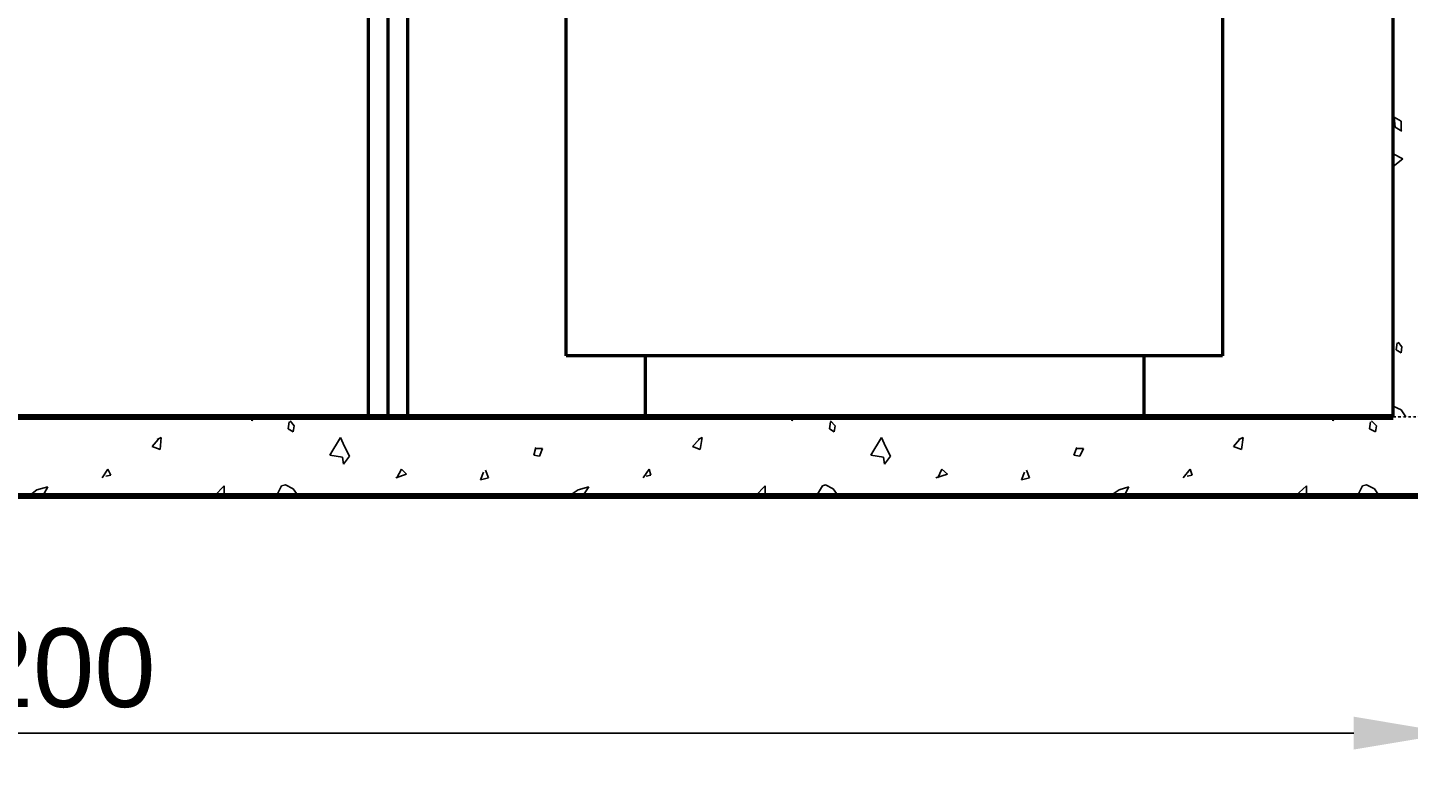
# Model space of a CAD drawing. Header units: millimetres. Extents: x 361 to 67326, y 666 to 56869.
# Tile 9 of 129: x 20045 to 23548, y 13044 to 14959. Entities that reach past the tile are written whole.
import ezdxf

# ---------------------------------------------------------------- set-up
doc = ezdxf.new("R2010")
doc.units = ezdxf.units.MM
doc.linetypes.add('DASHDOT', pattern=[25.4, 12.7, -6.35, 0, -6.35])
for name, color, linetype in [('maat', 1, 'Continuous'), ('stramien', 1, 'DASHDOT'), ('vanarris', 253, 'Continuous')]:
    doc.layers.add(name, color=color, linetype=linetype)
doc.styles.get("Standard").update_dxf_attribs({"font": 'arial.ttf'})
doc.dimstyles.new('Annotative', dxfattribs={"dimscale": 0, "dimtxt": 2, "dimasz": 2.5, "dimexe": 1.25, "dimexo": 0.625, "dimtad": 1, "dimdec": 0, "dimtxsty": 'Standard', "dimcen": 2.5, "dimadec": 0, "dimazin": 0, "dimtfac": 1, "dimtdec": 0, "dimtmove": 0, "dimatfit": 3, "dimfxl": 1, "dimarcsym": 0})

# ---------------------------------------------------------------- blocks, each defined once
blk = doc.blocks.new('*D418')
at = {"layer": 'Defpoints', "color": 0, "transparency": 16777216}
for p in [(16458.9, 13971.2), (23658.9, 13971.2), (23658.9, 13168.9)]:
    blk.add_point(p, dxfattribs=at)
at = {"layer": 'maat', "color": 0, "lineweight": -2, "transparency": 16777216}
for p, q in [((16458.9, 13908.7), (16458.9, 13043.9)), ((23658.9, 13908.7), (23658.9, 13043.9)), ((16708.9, 13168.9), (23408.9, 13168.9))]:
    blk.add_line(p, q, dxfattribs=at)
at = {"layer": 'maat', "color": 0, "transparency": 16777216}
for points in [[(16708.9, 13210.6), (16708.9, 13127.3), (16458.9, 13168.9)], [(23408.9, 13210.6), (23408.9, 13127.3), (23658.9, 13168.9)]]:
    blk.add_solid(points, dxfattribs=at)
at = {"layer": 'maat', "color": 0, "transparency": 16777216, "insert": (20058.9, 13333.6), "char_height": 200, "attachment_point": 5}
blk.add_mtext('7200', dxfattribs=at)

msp = doc.modelspace()

# ---------------------------------------------------------------- linework, layer by layer
at = {"layer": 'stramien', "color": 1, "ltscale": 0.5}
msp.add_lwpolyline([(1736.5, 13971.2), (67326.2, 13971.2)], dxfattribs=at)
at = {"layer": 'vanarris', "lineweight": 50}
for p, q in [((20908.9, 16846.2), (20908.9, 13971.2)), ((21008.9, 16846.2), (21008.9, 13971.2)), ((23508.9, 13971.2), (23508.9, 16846.2)), ((21411.4, 14126.2), (21411.4, 16648.7)), ((23076.4, 16648.7), (23076.4, 14126.2)), ((20958.9, 16071.2), (20958.9, 13971.2)), ((23076.4, 14126.2), (21411.4, 14126.2)), ((21611.4, 14126.2), (21611.4, 13971.2)), ((22876.4, 14126.2), (22876.4, 13971.2))]:
    msp.add_line(p, q, dxfattribs=at)
at = {"layer": 'vanarris', "lineweight": 25}
for p, q in [((23513.9, 14706.2), (23511.4, 14731.2)), ((23511.4, 14731.2), (23528.9, 14721.2)), ((23528.9, 14721.2), (23528.9, 14696.2)), ((23531.4, 14696.2), (23513.9, 14706.2)), ((23508.9, 14638.7), (23533.9, 14626.2)), ((23533.9, 14626.2), (23508.9, 14606.2)), ((23518.9, 14158.7), (23516.4, 14141.2)), ((23531.4, 14148.7), (23521.4, 14161.2)), ((23516.4, 14141.2), (23528.9, 14133.7)), ((23528.9, 14133.7), (23531.4, 14148.7)), ((23508.9, 13998.7), (23528.9, 13988.7)), ((23528.9, 13988.7), (23541.4, 13971.2)), ((20613.9, 13971.2), (20613.9, 13961.2)), ((20613.9, 13961.2), (20621.4, 13971.2)), ((20708.9, 13958.7), (20706.4, 13941.2)), ((20706.4, 13941.2), (20718.9, 13933.7)), ((20721.4, 13948.7), (20711.4, 13961.2)), ((20718.9, 13933.7), (20721.4, 13948.7)), ((21986.4, 13971.2), (21983.9, 13961.2)), ((21983.9, 13961.2), (21991.4, 13971.2)), ((22081.4, 13958.7), (22078.9, 13941.2)), ((22078.9, 13941.2), (22091.4, 13933.7)), ((22093.9, 13948.7), (22081.4, 13961.2)), ((22091.4, 13933.7), (22093.9, 13948.7)), ((23356.4, 13971.2), (23356.4, 13961.2)), ((23356.4, 13961.2), (23363.9, 13971.2)), ((23451.4, 13958.7), (23448.9, 13941.2)), ((23448.9, 13941.2), (23463.9, 13933.7)), ((23466.4, 13948.7), (23453.9, 13961.2)), ((23463.9, 13933.7), (23466.4, 13948.7)), ((20376.4, 13913.7), (20361.4, 13896.2)), ((20383.9, 13918.7), (20373.9, 13913.7)), ((20381.4, 13888.7), (20383.9, 13918.7)), ((20838.9, 13918.7), (20811.4, 13873.7)), ((20848.9, 13896.2), (20838.9, 13918.7)), ((21748.9, 13913.7), (21731.4, 13896.2)), ((21756.4, 13918.7), (21746.4, 13913.7)), ((21751.4, 13888.7), (21756.4, 13918.7)), ((22211.4, 13918.7), (22183.9, 13873.7)), ((22221.4, 13896.2), (22211.4, 13918.7)), ((23118.9, 13913.7), (23103.9, 13896.2)), ((23128.9, 13918.7), (23116.4, 13913.7)), ((23123.9, 13888.7), (23128.9, 13918.7)), ((20361.4, 13896.2), (20381.4, 13888.7)), ((20811.4, 13873.7), (20843.9, 13868.7)), ((20846.4, 13851.2), (20861.4, 13871.2)), ((20861.4, 13871.2), (20848.9, 13896.2)), ((21333.9, 13893.7), (21328.9, 13873.7)), ((21328.9, 13873.7), (21343.9, 13871.2)), ((21351.4, 13891.2), (21333.9, 13891.2)), ((21343.9, 13871.2), (21351.4, 13891.2)), ((21731.4, 13896.2), (21751.4, 13888.7)), ((22183.9, 13873.7), (22216.4, 13868.7)), ((22218.9, 13851.2), (22233.9, 13871.2)), ((22233.9, 13871.2), (22221.4, 13896.2)), ((22706.4, 13893.7), (22698.9, 13873.7)), ((22698.9, 13873.7), (22713.9, 13871.2)), ((22723.9, 13891.2), (22706.4, 13891.2)), ((22713.9, 13871.2), (22723.9, 13891.2)), ((23103.9, 13896.2), (23123.9, 13888.7)), ((20233.9, 13816.2), (20248.9, 13838.7)), ((20248.9, 13838.7), (20256.4, 13823.7)), ((20843.9, 13868.7), (20846.4, 13851.2)), ((20981.4, 13816.2), (20993.9, 13838.7)), ((20993.9, 13838.7), (21006.4, 13826.2)), ((21213.9, 13816.2), (21206.4, 13836.2)), ((21606.4, 13816.2), (21621.4, 13838.7)), ((21621.4, 13838.7), (21626.4, 13823.7)), ((22216.4, 13868.7), (22218.9, 13851.2)), ((22353.9, 13816.2), (22363.9, 13838.7)), ((22363.9, 13838.7), (22378.9, 13826.2)), ((22586.4, 13816.2), (22578.9, 13836.2)), ((22976.4, 13816.2), (22993.9, 13838.7)), ((22993.9, 13838.7), (22998.9, 13823.7)), ((20256.4, 13823.7), (20243.9, 13821.2)), ((21006.4, 13826.2), (20978.9, 13816.2)), ((21201.4, 13831.2), (21193.9, 13811.2)), ((21193.9, 13811.2), (21213.9, 13816.2)), ((21626.4, 13823.7), (21613.9, 13821.2)), ((22378.9, 13826.2), (22348.9, 13816.2)), ((22573.9, 13831.2), (22566.4, 13811.2)), ((22566.4, 13811.2), (22586.4, 13816.2)), ((22998.9, 13823.7), (22986.4, 13821.2)), ((20048.9, 13771.2), (20068.9, 13786.2)), ((20068.9, 13786.2), (20096.4, 13793.7)), ((20096.4, 13793.7), (20083.9, 13771.2)), ((20518.9, 13771.2), (20543.9, 13796.2)), ((20543.9, 13796.2), (20543.9, 13771.2)), ((20676.4, 13771.2), (20688.9, 13796.2)), ((20688.9, 13796.2), (20698.9, 13798.7)), ((20698.9, 13798.7), (20718.9, 13788.7)), ((20718.9, 13788.7), (20731.4, 13771.2)), ((21418.9, 13771.2), (21441.4, 13786.2)), ((21441.4, 13786.2), (21468.9, 13793.7)), ((21468.9, 13793.7), (21453.9, 13771.2)), ((21891.4, 13771.2), (21916.4, 13796.2)), ((21916.4, 13796.2), (21916.4, 13771.2)), ((22046.4, 13771.2), (22061.4, 13796.2)), ((22061.4, 13796.2), (22068.9, 13798.7)), ((22068.9, 13798.7), (22088.9, 13788.7)), ((22088.9, 13788.7), (22101.4, 13771.2)), ((22791.4, 13771.2), (22813.9, 13786.2)), ((22813.9, 13786.2), (22838.9, 13793.7)), ((22838.9, 13793.7), (22826.4, 13771.2)), ((23261.4, 13771.2), (23288.9, 13796.2)), ((23288.9, 13796.2), (23288.9, 13771.2)), ((23418.9, 13771.2), (23431.4, 13796.2)), ((23431.4, 13796.2), (23441.4, 13798.7)), ((23441.4, 13798.7), (23461.4, 13788.7)), ((23461.4, 13788.7), (23473.9, 13771.2))]:
    msp.add_line(p, q, dxfattribs=at)
at = {"layer": 'vanarris', "lineweight": 90}
for p, q in [((16583.9, 13971.2), (23508.9, 13971.2)), ((16583.9, 13771.2), (28883.9, 13771.2))]:
    msp.add_line(p, q, dxfattribs=at)

# ---------------------------------------------------------------- dimensions: what is measured, and where the dimension line sits
at = {"layer": 'maat'}
dim = msp.add_linear_dim(base=(23658.9, 13168.9), p1=(16458.9, 13971.2), p2=(23658.9, 13971.2), dimstyle='Annotative', dxfattribs=at)
dim.commit()
dim.dimension.update_dxf_attribs({"geometry": '*D418', "text_midpoint": (20058.9, 13333.6)})

doc.saveas('drawing.dxf')
